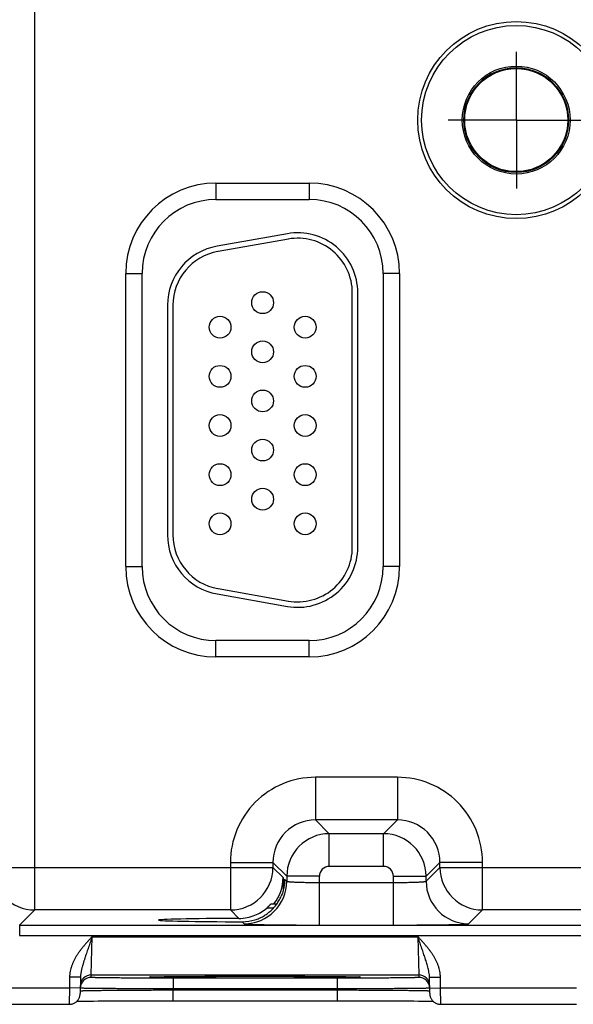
# Model space of a CAD drawing. Header units: inches. Extents: x 0 to 34, y 0 to 22.
# Tile 11 of 68: x 10.1 to 11.1, y 13.4 to 15.2. Entities that reach past the tile are written whole.
import ezdxf

# ---------------------------------------------------------------- set-up
doc = ezdxf.new("R2010")
doc.units = ezdxf.units.IN
doc.header["$LTSCALE"] = 1.87
doc.header["$MEASUREMENT"] = 0
doc.linetypes.add('CENTER', pattern=[0.6, 0.375, -0.075, 0.075, -0.075])
doc.layers.get('0').update_dxf_attribs({"linetype": 'CONTINUOUS'})
doc.layers.add('02___PRT_ALL_AXES', color=7, linetype='CONTINUOUS')
doc.layers.add('DIMENSIONS', color=7, linetype='CONTINUOUS')
doc.styles.get("Standard").update_dxf_attribs({"font": 'txt', "width": 0.8})
doc.dimstyles.new('DIMSTYLE_1', dxfattribs={"dimtxt": 0.125, "dimasz": 0.18, "dimexe": 0.18, "dimexo": 0.0625, "dimgap": 0.09, "dimtad": 0, "dimtih": 1, "dimtoh": 1, "dimdec": 3, "dimzin": 4, "dimdsep": 46, "dimtxsty": 'STANDARD', "dimblk": '_FILLED', "dimblk1": '_FILLED', "dimblk2": '_FILLED', "dimcen": 0.09, "dimadec": 0, "dimazin": 0, "dimtp": 0.01, "dimtm": 0.01, "dimtfac": 1, "dimtdec": 3, "dimtofl": 0, "dimtmove": 0, "dimatfit": 3, "dimldrblk": '_FILLED', "dimfxl": 1, "dimtolj": 1, "dimtzin": 4, "dimarcsym": 0})

# ---------------------------------------------------------------- blocks, each defined once
blk = doc.blocks.new('*D17')
at = {"layer": 'DIMENSIONS', "color": 2, "linetype": 'CONTINUOUS'}
blk.add_line((12.859, 15.1772), (12.859, 17.5261), dxfattribs=at)
at = {"layer": 'DIMENSIONS', "color": 2, "linetype": 'CONTINUOUS', "insert": (12.7965, 17.5886), "char_height": 0.125, "width": 1.425, "attachment_point": 1, "rotation": 90, "line_spacing_factor": 0.9}
blk.add_mtext('5.810{\\Ftxt.shx;\\W1.000000;\\H0.125000; }[147.57]', dxfattribs=at)
blk = doc.blocks.new('_FILLED')
at = {"color": 0, "linetype": 'BYBLOCK'}
blk.add_solid([(0, 0), (-1, 0.174), (-1, -0.174)], dxfattribs=at)

msp = doc.modelspace()

# ---------------------------------------------------------------- linework, layer by layer
at = {"color": 7, "linetype": 'CONTINUOUS'}
for p, q in [((10.1159, 13.543), (10.1159, 16.6657)), ((10.4481, 14.8744), (10.6191, 14.8744)), ((10.4481, 14.8744), (10.4481, 14.8444)), ((10.6191, 14.8744), (10.6191, 14.8444)), ((10.4481, 14.8444), (10.6191, 14.8444)), ((10.579, 14.7817), (10.45, 14.759)), ((10.5808, 14.7719), (10.4518, 14.7491)), ((10.2826, 14.1719), (10.2826, 14.7089)), ((10.2826, 14.7089), (10.3126, 14.7089)), ((10.3126, 14.1719), (10.3126, 14.7089)), ((10.7847, 14.7089), (10.7547, 14.7089)), ((10.7547, 14.7089), (10.7547, 14.1719)), ((10.7847, 14.7089), (10.7847, 14.1719)), ((10.6981, 14.2074), (10.6981, 14.6734)), ((10.7081, 14.2074), (10.7081, 14.6734)), ((10.3591, 14.6506), (10.3591, 14.2301)), ((10.3691, 14.6506), (10.3691, 14.2301)), ((10.2826, 14.1719), (10.3126, 14.1719)), ((10.7847, 14.1719), (10.7547, 14.1719)), ((10.4518, 14.1316), (10.5808, 14.1089)), ((10.45, 14.1218), (10.579, 14.0991)), ((10.6191, 14.0364), (10.4481, 14.0364)), ((10.4481, 14.0064), (10.4481, 14.0364)), ((10.6191, 14.0064), (10.6191, 14.0364)), ((10.6191, 14.0064), (10.4481, 14.0064)), ((10.7808, 13.786), (10.6305, 13.786)), ((10.6305, 13.786), (10.6305, 13.708)), ((10.7808, 13.786), (10.7808, 13.708)), ((10.7808, 13.708), (10.6305, 13.708)), ((10.6305, 13.708), (10.6558, 13.6827)), ((10.7808, 13.708), (10.7554, 13.6827)), ((10.7554, 13.6827), (10.6558, 13.6827)), ((10.6558, 13.6227), (10.6558, 13.6827)), ((10.7554, 13.6227), (10.7554, 13.6827)), ((10.0379, 13.621), (10.5525, 13.621)), ((10.4745, 13.63), (10.5525, 13.63)), ((10.4745, 13.63), (10.4745, 13.543)), ((10.5525, 13.63), (10.5779, 13.6047)), ((10.5525, 13.63), (10.5525, 13.621)), ((10.5525, 13.621), (10.571, 13.6025)), ((10.7554, 13.6227), (10.6558, 13.6227)), ((10.8588, 13.63), (10.8334, 13.6047)), ((10.8334, 13.5956), (10.8588, 13.621)), ((10.9368, 13.63), (10.8588, 13.63)), ((10.8588, 13.621), (10.8588, 13.63)), ((10.8588, 13.621), (11.4825, 13.621)), ((10.9368, 13.543), (10.9368, 13.63)), ((10.571, 13.6025), (10.571, 13.5779)), ((10.5739, 13.5996), (10.5779, 13.5956)), ((10.5739, 13.5996), (10.5739, 13.5991)), ((10.5739, 13.5996), (10.5739, 13.5991)), ((10.6378, 13.6047), (10.5779, 13.6047)), ((10.5779, 13.6047), (10.5779, 13.5956)), ((10.6378, 13.5153), (10.6378, 13.6047)), ((10.7734, 13.6047), (10.8334, 13.6047)), ((10.7734, 13.5153), (10.7734, 13.6047)), ((10.8334, 13.5956), (10.8334, 13.6047)), ((10.6378, 13.5933), (10.7734, 13.5933)), ((10.5535, 13.5465), (10.5412, 13.5465)), ((10.5492, 13.5543), (10.5598, 13.5543)), ((10.0881, 13.5152), (10.1159, 13.543)), ((10.4745, 13.543), (10.1159, 13.543)), ((10.4745, 13.543), (10.4901, 13.5274)), ((10.9114, 13.5177), (10.9368, 13.543)), ((11.4045, 13.543), (10.9368, 13.543)), ((10.0881, 13.5152), (13.7583, 13.5152)), ((10.0881, 13.5152), (10.0881, 13.4962)), ((10.4962, 13.5213), (10.4999, 13.5177)), ((10.6378, 13.5153), (10.7734, 13.5153)), ((10.0881, 13.4962), (13.7583, 13.4962)), ((10.2194, 13.424), (10.221, 13.494)), ((10.221, 13.494), (10.8183, 13.494)), ((10.8183, 13.494), (10.8199, 13.424)), ((10.1797, 13.4199), (10.1793, 13.4001)), ((10.1997, 13.4196), (10.1797, 13.4199)), ((10.1997, 13.4196), (10.1991, 13.3898)), ((10.2193, 13.4194), (10.2194, 13.424)), ((10.2194, 13.424), (10.8199, 13.424)), ((10.3282, 13.4201), (10.3283, 13.4201)), ((10.3283, 13.4201), (10.3284, 13.4201)), ((10.3284, 13.4201), (10.3286, 13.4202)), ((10.3286, 13.4202), (10.3289, 13.4202)), ((10.3289, 13.4202), (10.3292, 13.4202)), ((10.3292, 13.4202), (10.3298, 13.4202)), ((10.3298, 13.4202), (10.3305, 13.4203)), ((10.3305, 13.4203), (10.3316, 13.4203)), ((10.3316, 13.4203), (10.333, 13.4203)), ((10.333, 13.4203), (10.3352, 13.4204)), ((10.3352, 13.4204), (10.3382, 13.4205)), ((10.3382, 13.4205), (10.3414, 13.4206)), ((10.3414, 13.4206), (10.3453, 13.4206)), ((10.3453, 13.4206), (10.3502, 13.4207)), ((10.3502, 13.4207), (10.3561, 13.4208)), ((10.3561, 13.4208), (10.3632, 13.4209)), ((10.3632, 13.4209), (10.3694, 13.421)), ((10.3694, 13.421), (10.3764, 13.421)), ((10.3764, 13.421), (10.3846, 13.4211)), ((10.3846, 13.4211), (10.3944, 13.4212)), ((10.3944, 13.4212), (10.4067, 13.4213)), ((10.4067, 13.4213), (10.4166, 13.4213)), ((10.4166, 13.4213), (10.4279, 13.4214)), ((10.4279, 13.4214), (10.4402, 13.4214)), ((10.4402, 13.4214), (10.453, 13.4215)), ((10.453, 13.4215), (10.4659, 13.4215)), ((10.4659, 13.4215), (10.4792, 13.4216)), ((10.4792, 13.4216), (10.4926, 13.4216)), ((10.4926, 13.4216), (10.5062, 13.4216)), ((10.5062, 13.4216), (10.5196, 13.4216)), ((10.5196, 13.4216), (10.5331, 13.4216)), ((10.5331, 13.4216), (10.5466, 13.4216)), ((10.5466, 13.4216), (10.5601, 13.4216)), ((10.5601, 13.4216), (10.5734, 13.4215)), ((10.5734, 13.4215), (10.5864, 13.4215)), ((10.5864, 13.4215), (10.599, 13.4214)), ((10.599, 13.4214), (10.6113, 13.4214)), ((10.6113, 13.4214), (10.6231, 13.4213)), ((10.6231, 13.4213), (10.6343, 13.4213)), ((10.6343, 13.4213), (10.6441, 13.4212)), ((10.6441, 13.4212), (10.6525, 13.4211)), ((10.6525, 13.4211), (10.663, 13.421)), ((10.663, 13.421), (10.6714, 13.4209)), ((10.6714, 13.4209), (10.6782, 13.4209)), ((10.6782, 13.4209), (10.6839, 13.4208)), ((10.6839, 13.4208), (10.6887, 13.4207)), ((10.6887, 13.4207), (10.6939, 13.4206)), ((10.6939, 13.4206), (10.698, 13.4206)), ((10.698, 13.4206), (10.7014, 13.4205)), ((10.7014, 13.4205), (10.7041, 13.4204)), ((10.7041, 13.4204), (10.7063, 13.4203)), ((10.7063, 13.4203), (10.7079, 13.4203)), ((10.7079, 13.4203), (10.7089, 13.4202)), ((10.7089, 13.4202), (10.7096, 13.4202)), ((10.7096, 13.4202), (10.7101, 13.4202)), ((10.7101, 13.4202), (10.7104, 13.4202)), ((10.7104, 13.4202), (10.7107, 13.4202)), ((10.7107, 13.4202), (10.7109, 13.4201)), ((10.8199, 13.424), (10.82, 13.4194)), ((10.8396, 13.4196), (10.8596, 13.4199)), ((10.8401, 13.3898), (10.8396, 13.4196)), ((10.8599, 13.4001), (10.8596, 13.4199)), ((10.67, 13.4181), (10.3693, 13.4181)), ((10.3693, 13.4181), (10.3693, 13.3984)), ((10.67, 13.4181), (10.67, 13.3984)), ((10.0234, 13.4001), (10.1793, 13.4001)), ((10.1793, 13.4001), (10.1791, 13.3701)), ((10.1993, 13.3998), (10.1793, 13.4001)), ((10.1992, 13.3948), (10.1993, 13.3949)), ((10.1994, 13.3997), (10.1993, 13.3997)), ((10.3692, 13.3965), (10.3693, 13.3984)), ((10.3692, 13.3965), (10.67, 13.3965)), ((10.3692, 13.3965), (10.3692, 13.3768)), ((10.67, 13.3984), (10.3693, 13.3984)), ((10.67, 13.3965), (10.67, 13.3984)), ((10.67, 13.3965), (10.67, 13.3768)), ((10.8399, 13.3997), (10.8398, 13.3997)), ((10.8399, 13.3998), (10.8599, 13.4001)), ((10.8399, 13.3949), (10.84, 13.3948)), ((10.8599, 13.4001), (11.1093, 13.4001)), ((10.8601, 13.3701), (10.8599, 13.4001)), ((10.0234, 13.3701), (10.1791, 13.3701)), ((10.1931, 13.3758), (10.1963, 13.3758)), ((10.1963, 13.3758), (10.2008, 13.3759)), ((10.2008, 13.3759), (10.2051, 13.376)), ((10.2051, 13.376), (10.2103, 13.3761)), ((10.2103, 13.3761), (10.2165, 13.3762)), ((10.2165, 13.3762), (10.2237, 13.3762)), ((10.2237, 13.3762), (10.2322, 13.3763)), ((10.2322, 13.3763), (10.2422, 13.3764)), ((10.2422, 13.3764), (10.251, 13.3765)), ((10.251, 13.3765), (10.2611, 13.3765)), ((10.2611, 13.3765), (10.2727, 13.3766)), ((10.2727, 13.3766), (10.2863, 13.3767)), ((10.2863, 13.3767), (10.2972, 13.3767)), ((10.2972, 13.3767), (10.3095, 13.3767)), ((10.3095, 13.3767), (10.3227, 13.3768)), ((10.3227, 13.3768), (10.3359, 13.3768)), ((10.3359, 13.3768), (10.3492, 13.3768)), ((10.3492, 13.3768), (10.3627, 13.3768)), ((10.3627, 13.3768), (10.67, 13.3768)), ((10.67, 13.3768), (10.6833, 13.3768)), ((10.6833, 13.3768), (10.6967, 13.3768)), ((10.6967, 13.3768), (10.7099, 13.3768)), ((10.7099, 13.3768), (10.723, 13.3768)), ((10.723, 13.3768), (10.7357, 13.3767)), ((10.7357, 13.3767), (10.7482, 13.3767)), ((10.7482, 13.3767), (10.7602, 13.3766)), ((10.7602, 13.3766), (10.7719, 13.3766)), ((10.7719, 13.3766), (10.7827, 13.3765)), ((10.7827, 13.3765), (10.7921, 13.3764)), ((10.7921, 13.3764), (10.8003, 13.3764)), ((10.8003, 13.3764), (10.8108, 13.3763)), ((10.8108, 13.3763), (10.8197, 13.3762)), ((10.8197, 13.3762), (10.827, 13.3761)), ((10.827, 13.3761), (10.8329, 13.376)), ((10.8329, 13.376), (10.8378, 13.3759)), ((10.8378, 13.3759), (10.8418, 13.3759)), ((10.8418, 13.3759), (10.8452, 13.3758)), ((10.8452, 13.3758), (10.8462, 13.3758)), ((10.8601, 13.3701), (11.1091, 13.3701))]:
    msp.add_line(p, q, dxfattribs=at)
for points in [[(10.3282, 13.4201), (10.3282, 13.4201), (10.3282, 13.4201)], [(10.7109, 13.4201), (10.711, 13.4201), (10.7111, 13.4201), (10.7111, 13.4201), (10.7111, 13.4201)], [(10.1791, 13.3701), (10.1798, 13.3702), (10.181, 13.3702), (10.1822, 13.3704), (10.1834, 13.3706), (10.1846, 13.3709), (10.1858, 13.3713), (10.1869, 13.3717), (10.188, 13.3722), (10.1891, 13.3728), (10.1901, 13.3734), (10.1911, 13.3741), (10.1921, 13.3749), (10.193, 13.3757), (10.1938, 13.3766), (10.1946, 13.3775), (10.1954, 13.3784), (10.196, 13.3794), (10.1967, 13.3805), (10.1972, 13.3816), (10.1977, 13.3827), (10.1981, 13.3838), (10.1985, 13.385), (10.1987, 13.3862), (10.199, 13.3874), (10.1991, 13.3886), (10.1991, 13.3898)], [(10.8401, 13.3898), (10.8402, 13.3886), (10.8403, 13.3874), (10.8405, 13.3862), (10.8408, 13.385), (10.8411, 13.3838), (10.8416, 13.3827), (10.8421, 13.3816), (10.8426, 13.3805), (10.8432, 13.3794), (10.8439, 13.3784), (10.8446, 13.3775), (10.8454, 13.3766), (10.8463, 13.3757), (10.8472, 13.3749), (10.8482, 13.3741), (10.8492, 13.3734), (10.8502, 13.3728), (10.8513, 13.3722), (10.8524, 13.3717), (10.8535, 13.3713), (10.8547, 13.3709), (10.8558, 13.3706), (10.857, 13.3704), (10.8582, 13.3702), (10.8595, 13.3702), (10.8601, 13.3701)]]:
    msp.add_lwpolyline(points, dxfattribs=at)
for centre, radius in [((10.9986, 14.9899), 0.1805), ((10.9986, 14.9899), 0.1734), ((10.9986, 14.9899), 0.0989), ((10.9986, 14.9899), 0.096), ((10.9986, 14.9899), 0.0945), ((10.5336, 14.6554), 0.02), ((10.4556, 14.6104), 0.02), ((10.6116, 14.6104), 0.02), ((10.5336, 14.5654), 0.02), ((10.4556, 14.5204), 0.02), ((10.6116, 14.5204), 0.02), ((10.5336, 14.4754), 0.02), ((10.4556, 14.4304), 0.02), ((10.6116, 14.4304), 0.02), ((10.5336, 14.3854), 0.02), ((10.4556, 14.3404), 0.02), ((10.6116, 14.3404), 0.02), ((10.5336, 14.2954), 0.02), ((10.4556, 14.2504), 0.02), ((10.6116, 14.2504), 0.02)]:
    msp.add_circle(centre, radius, dxfattribs=at)
for centre, radius, start, end in [((10.4481, 14.7089), 0.1655, 90, 180), ((10.6191, 14.7089), 0.1655, 0, 90), ((10.4481, 14.7089), 0.1355, 90, 180), ((10.6191, 14.7089), 0.1355, 0, 90), ((10.5981, 14.6734), 0.11, 0, 100), ((10.5981, 14.6734), 0.1, 0, 100), ((10.4691, 14.6506), 0.11, 100, 180), ((10.4691, 14.6506), 0.1, 100, 180), ((10.4691, 14.2301), 0.11, 180, 260), ((10.4691, 14.2301), 0.1, 180, 260), ((10.5981, 14.2074), 0.11, 260, 360), ((10.5981, 14.2074), 0.1, 260, 360), ((10.4481, 14.1719), 0.1655, 180, 270), ((10.4481, 14.1719), 0.1355, 180, 270), ((10.6191, 14.1719), 0.1655, 270, 360), ((10.6191, 14.1719), 0.1355, 270, 360), ((10.6305, 13.63), 0.156, 89.9963, 180.0037), ((10.7808, 13.63), 0.156, 359.9963, 90.0037), ((10.6304, 13.6301), 0.0779, 89.9712, 180.0288), ((10.7808, 13.6301), 0.0779, 359.9712, 90.0288), ((10.6559, 13.6046), 0.078, 90.0153, 179.9847), ((10.7554, 13.6046), 0.078, 0.0153, 89.9847), ((10.116, 13.621), 0.078, 180.0212, 269.9788), ((10.4745, 13.621), 0.078, 270.0209, 359.9791), ((10.6558, 13.6047), 0.018, 89.9962, 180.0037), ((10.7554, 13.6047), 0.018, 359.9962, 90.0037), ((10.9368, 13.621), 0.078, 180.0209, 269.9791), ((10.4998, 13.5957), 0.078, 270.0209, 359.9791), ((10.9114, 13.5957), 0.078, 180.0209, 269.9791), ((10.4898, 13.606), 0.0786, 292.2666, 310.7845), ((10.4898, 13.606), 0.0786, 270.1847, 292.2821), ((10.4964, 13.5988), 0.0774, 269.8558, 287.4495), ((10.2193, 13.3994), 0.02, 89.9987, 178.7553), ((10.2194, 13.404), 0.02, 89.9987, 178.9988), ((10.3328, 13.3395), 0.0808, 93.115, 93.2829), ((10.7064, 13.3375), 0.0828, 86.7202, 86.8827), ((10.8199, 13.404), 0.02, 1.0012, 90.0013), ((10.82, 13.3994), 0.02, 1.2447, 90.0013), ((10.2193, 13.3994), 0.02, 178.7564, 179), ((10.82, 13.3994), 0.02, 1, 1.2436)]:
    msp.add_arc(centre, radius, start, end, dxfattribs=at)
for centre, major_axis, ratio, start_param, end_param in [((10.493, 13.6025), (0.0552, -0.0552), 0.999695, 0.118765, 0.785246), ((10.5196, 13.5244), (0.1771, 0), 0.017455, 1.73829, 4.579802)]:
    msp.add_ellipse(centre, major_axis=major_axis, ratio=ratio, start_param=start_param, end_param=end_param, dxfattribs=at)
for points, knots in [([(10.5739, 13.5991), (10.5739, 13.5965), (10.5737, 13.5913), (10.5725, 13.5835), (10.5706, 13.5758), (10.5687, 13.5708), (10.5676, 13.5683)], [0, 0, 0, 0, 0.245882, 0.493457, 0.744406, 1, 1, 1, 1]), ([(10.5779, 13.5956), (10.5779, 13.5956), (10.5779, 13.5956), (10.5779, 13.5956), (10.578, 13.5955), (10.578, 13.5955), (10.5781, 13.5955), (10.5783, 13.5954), (10.5784, 13.5953), (10.5787, 13.5953), (10.5789, 13.5952), (10.5792, 13.5952), (10.5795, 13.5951), (10.58, 13.595), (10.5807, 13.5949), (10.5817, 13.5948), (10.5828, 13.5947), (10.584, 13.5946), (10.5853, 13.5945), (10.5868, 13.5944), (10.589, 13.5943), (10.592, 13.5941), (10.5959, 13.594), (10.5995, 13.5938), (10.6025, 13.5937), (10.6057, 13.5937), (10.6099, 13.5936), (10.6152, 13.5935), (10.6207, 13.5934), (10.6263, 13.5933), (10.632, 13.5933), (10.6359, 13.5933), (10.6378, 13.5933)], [0, 0, 0, 0, 0.001207, 0.001962, 0.002834, 0.003831, 0.004957, 0.007611, 0.010816, 0.014578, 0.018902, 0.023789, 0.02924, 0.035253, 0.048956, 0.064876, 0.08298, 0.10323, 0.12558, 0.149981, 0.176376, 0.234901, 0.300614, 0.372902, 0.411302, 0.451089, 0.534442, 0.622179, 0.713474, 0.807469, 0.903279, 1, 1, 1, 1]), ([(10.7734, 13.5933), (10.7754, 13.5933), (10.7792, 13.5933), (10.785, 13.5933), (10.7906, 13.5934), (10.7961, 13.5935), (10.8013, 13.5936), (10.8056, 13.5937), (10.8088, 13.5937), (10.8118, 13.5938), (10.8153, 13.594), (10.8193, 13.5941), (10.8223, 13.5943), (10.8245, 13.5944), (10.826, 13.5945), (10.8273, 13.5946), (10.8285, 13.5947), (10.8296, 13.5948), (10.8305, 13.5949), (10.8312, 13.595), (10.8317, 13.5951), (10.8321, 13.5952), (10.8324, 13.5952), (10.8326, 13.5953), (10.8328, 13.5953), (10.833, 13.5954), (10.8331, 13.5955), (10.8332, 13.5955), (10.8333, 13.5955), (10.8333, 13.5956), (10.8334, 13.5956), (10.8334, 13.5956), (10.8334, 13.5956)], [0, 0, 0, 0, 0.096721, 0.192531, 0.286526, 0.377821, 0.465558, 0.548911, 0.588698, 0.627098, 0.699386, 0.765099, 0.823624, 0.850019, 0.87442, 0.89677, 0.91702, 0.935124, 0.951044, 0.964747, 0.97076, 0.976211, 0.981098, 0.985422, 0.989184, 0.992389, 0.995043, 0.996169, 0.997166, 0.998038, 0.998793, 1, 1, 1, 1]), ([(10.5196, 13.5249), (10.521, 13.5253), (10.5236, 13.5262), (10.5275, 13.5278), (10.5313, 13.5296), (10.535, 13.5316), (10.5386, 13.5338), (10.542, 13.5361), (10.5453, 13.5387), (10.5485, 13.5414), (10.5515, 13.5443), (10.5543, 13.5473), (10.557, 13.5505), (10.5595, 13.5538), (10.5618, 13.5573), (10.564, 13.5609), (10.5659, 13.5645), (10.5671, 13.5671), (10.5676, 13.5683)], [0, 0, 0, 0, 0.062929, 0.125822, 0.188656, 0.251414, 0.314086, 0.376669, 0.439164, 0.501579, 0.563927, 0.626224, 0.688487, 0.750737, 0.812995, 0.87528, 0.93761, 1, 1, 1, 1]), ([(10.5412, 13.5465), (10.5417, 13.5469), (10.5424, 13.5476), (10.5433, 13.5484), (10.544, 13.5491), (10.5447, 13.5497), (10.5453, 13.5503), (10.5459, 13.5509), (10.5465, 13.5515), (10.547, 13.552), (10.5475, 13.5525), (10.5478, 13.5528), (10.548, 13.553), (10.5482, 13.5532), (10.5484, 13.5534), (10.5486, 13.5536), (10.5487, 13.5538), (10.5489, 13.5539), (10.549, 13.554), (10.549, 13.5541), (10.5491, 13.5541), (10.5491, 13.5542), (10.5492, 13.5542), (10.5492, 13.5542), (10.5492, 13.5542), (10.5492, 13.5542), (10.5492, 13.5543), (10.5492, 13.5543), (10.5492, 13.5543)], [0, 0, 0, 0, 0.173386, 0.258563, 0.342266, 0.424087, 0.503565, 0.580166, 0.653275, 0.722177, 0.786042, 0.815789, 0.843905, 0.870245, 0.894656, 0.916976, 0.937034, 0.954651, 0.969646, 0.976103, 0.981836, 0.986823, 0.991045, 0.994481, 0.997117, 0.998946, 0.999564, 1, 1, 1, 1]), ([(10.4999, 13.5177), (10.4999, 13.5177), (10.4999, 13.5176), (10.4999, 13.5176), (10.5, 13.5176), (10.5001, 13.5176), (10.5002, 13.5175), (10.5003, 13.5175), (10.5005, 13.5175), (10.5008, 13.5174), (10.5012, 13.5174), (10.5017, 13.5173), (10.5023, 13.5172), (10.503, 13.5172), (10.5037, 13.5171), (10.5045, 13.5171), (10.5054, 13.517), (10.5068, 13.5169), (10.5087, 13.5168), (10.5112, 13.5167), (10.5139, 13.5166), (10.517, 13.5165), (10.5204, 13.5164), (10.524, 13.5163), (10.5279, 13.5162), (10.5321, 13.5161), (10.5365, 13.5161), (10.5429, 13.5159), (10.5514, 13.5158), (10.5622, 13.5157), (10.5737, 13.5156), (10.5858, 13.5155), (10.5983, 13.5154), (10.6113, 13.5153), (10.6245, 13.5153), (10.6334, 13.5153), (10.6378, 13.5153)], [0, 0, 0, 0, 0.000163, 0.000356, 0.000838, 0.001455, 0.002212, 0.003109, 0.00415, 0.006665, 0.00976, 0.013432, 0.017681, 0.022505, 0.027903, 0.033872, 0.04041, 0.047512, 0.063391, 0.081469, 0.101707, 0.124062, 0.14848, 0.174901, 0.203262, 0.233502, 0.265548, 0.299322, 0.371734, 0.450067, 0.533574, 0.621478, 0.712943, 0.807113, 0.9031, 1, 1, 1, 1]), ([(10.7734, 13.5153), (10.7779, 13.5153), (10.7868, 13.5153), (10.8, 13.5153), (10.8129, 13.5154), (10.8255, 13.5155), (10.8376, 13.5156), (10.8491, 13.5157), (10.8599, 13.5158), (10.8684, 13.5159), (10.8747, 13.5161), (10.8791, 13.5161), (10.8833, 13.5162), (10.8872, 13.5163), (10.8909, 13.5164), (10.8942, 13.5165), (10.8973, 13.5166), (10.9001, 13.5167), (10.9026, 13.5168), (10.9045, 13.5169), (10.9058, 13.517), (10.9067, 13.5171), (10.9076, 13.5171), (10.9083, 13.5172), (10.909, 13.5172), (10.9096, 13.5173), (10.9101, 13.5174), (10.9105, 13.5174), (10.9108, 13.5175), (10.911, 13.5175), (10.9111, 13.5175), (10.9112, 13.5176), (10.9113, 13.5176), (10.9113, 13.5176), (10.9114, 13.5176), (10.9114, 13.5177), (10.9114, 13.5177)], [0, 0, 0, 0, 0.0969, 0.192887, 0.287057, 0.378522, 0.466426, 0.549933, 0.628266, 0.700678, 0.734452, 0.766498, 0.796738, 0.825099, 0.85152, 0.875938, 0.898293, 0.918531, 0.936609, 0.952488, 0.95959, 0.966128, 0.972097, 0.977495, 0.982319, 0.986568, 0.99024, 0.993335, 0.99585, 0.996891, 0.997788, 0.998545, 0.999162, 0.999644, 0.999837, 1, 1, 1, 1]), ([(10.221, 13.494), (10.2197, 13.4927), (10.2179, 13.4907), (10.2154, 13.4881), (10.213, 13.4854), (10.21, 13.482), (10.2064, 13.4779), (10.203, 13.4737), (10.1996, 13.4694), (10.1969, 13.4658), (10.1949, 13.4628), (10.1934, 13.4605), (10.192, 13.4582), (10.1906, 13.4559), (10.1893, 13.4535), (10.188, 13.4511), (10.1868, 13.4487), (10.1857, 13.4462), (10.1847, 13.4437), (10.1834, 13.4403), (10.182, 13.436), (10.1808, 13.4307), (10.1799, 13.4253), (10.1797, 13.4217), (10.1797, 13.4199)], [0, 0, 0, 0, 0.062502, 0.093753, 0.125005, 0.187507, 0.25001, 0.312513, 0.375016, 0.437518, 0.468771, 0.500023, 0.531275, 0.562527, 0.59378, 0.625032, 0.656284, 0.687536, 0.718788, 0.75004, 0.812534, 0.875025, 0.937514, 1, 1, 1, 1]), ([(10.221, 13.494), (10.2204, 13.4924), (10.2193, 13.4893), (10.2177, 13.4845), (10.2161, 13.4797), (10.2145, 13.475), (10.2129, 13.4703), (10.2113, 13.4657), (10.2097, 13.461), (10.2085, 13.4572), (10.2074, 13.4541), (10.2067, 13.4518), (10.206, 13.4496), (10.2053, 13.4473), (10.2046, 13.445), (10.2037, 13.442), (10.2028, 13.4389), (10.202, 13.4359), (10.2015, 13.4336), (10.201, 13.4313), (10.2006, 13.429), (10.2002, 13.4266), (10.1998, 13.4235), (10.1997, 13.4211), (10.1997, 13.4196)], [0, 0, 0, 0, 0.064934, 0.129755, 0.194354, 0.258636, 0.322517, 0.38594, 0.448867, 0.511286, 0.542311, 0.57322, 0.604019, 0.634715, 0.66532, 0.695845, 0.756707, 0.787075, 0.817423, 0.847767, 0.878122, 0.908507, 0.93894, 1, 1, 1, 1]), ([(10.8396, 13.4196), (10.8396, 13.4203), (10.8395, 13.4219), (10.8393, 13.4251), (10.8388, 13.4282), (10.8382, 13.4313), (10.8376, 13.4344), (10.8367, 13.4382), (10.8354, 13.4428), (10.834, 13.4473), (10.8328, 13.4511), (10.8318, 13.4541), (10.8308, 13.4572), (10.8295, 13.461), (10.8279, 13.4657), (10.8264, 13.4703), (10.8248, 13.475), (10.8231, 13.4797), (10.8215, 13.4845), (10.8199, 13.4893), (10.8188, 13.4924), (10.8183, 13.494)], [0, 0, 0, 0, 0.030581, 0.061074, 0.121881, 0.152241, 0.182584, 0.243294, 0.304158, 0.365286, 0.426781, 0.457689, 0.488714, 0.551134, 0.614061, 0.677483, 0.741365, 0.805646, 0.870245, 0.935066, 1, 1, 1, 1]), ([(10.8596, 13.4199), (10.8596, 13.4208), (10.8595, 13.4226), (10.8592, 13.4262), (10.8585, 13.4307), (10.8573, 13.436), (10.8556, 13.4412), (10.8536, 13.4462), (10.8513, 13.4511), (10.8487, 13.4559), (10.8459, 13.4606), (10.8429, 13.4651), (10.8396, 13.4694), (10.8363, 13.4737), (10.8328, 13.4779), (10.8293, 13.482), (10.8263, 13.4854), (10.8238, 13.4881), (10.8214, 13.4907), (10.8195, 13.4927), (10.8183, 13.494)], [0, 0, 0, 0, 0.031251, 0.062503, 0.124993, 0.187485, 0.249979, 0.312475, 0.374974, 0.437473, 0.499974, 0.562476, 0.624979, 0.687483, 0.749986, 0.81249, 0.874994, 0.906246, 0.937497, 1, 1, 1, 1]), ([(10.3693, 13.4181), (10.3644, 13.4181), (10.3546, 13.4181), (10.3401, 13.4181), (10.3259, 13.4181), (10.3121, 13.4181), (10.2988, 13.4182), (10.2862, 13.4183), (10.2762, 13.4183), (10.2686, 13.4184), (10.2633, 13.4184), (10.2582, 13.4185), (10.2534, 13.4185), (10.2489, 13.4186), (10.2447, 13.4186), (10.2407, 13.4187), (10.2371, 13.4187), (10.2338, 13.4188), (10.2308, 13.4189), (10.2286, 13.4189), (10.2269, 13.4189), (10.2258, 13.419), (10.2248, 13.419), (10.2238, 13.419), (10.223, 13.4191), (10.2222, 13.4191), (10.2215, 13.4191), (10.221, 13.4192), (10.2205, 13.4192), (10.2201, 13.4192), (10.2199, 13.4192), (10.2197, 13.4193), (10.2196, 13.4193), (10.2195, 13.4193), (10.2195, 13.4193), (10.2194, 13.4193), (10.2194, 13.4193), (10.2194, 13.4193), (10.2193, 13.4193), (10.2193, 13.4193), (10.2193, 13.4193), (10.2193, 13.4194), (10.2193, 13.4194)], [0, 0, 0, 0, 0.098017, 0.195091, 0.290285, 0.382681, 0.471394, 0.555561, 0.634378, 0.671538, 0.707078, 0.740917, 0.77297, 0.803158, 0.831411, 0.857662, 0.881847, 0.903903, 0.923783, 0.941441, 0.949423, 0.956832, 0.963664, 0.969916, 0.975584, 0.980666, 0.985158, 0.989057, 0.992361, 0.995068, 0.996198, 0.997178, 0.998009, 0.998692, 0.998978, 0.999228, 0.999441, 0.999619, 0.999761, 0.999819, 0.999869, 1, 1, 1, 1]), ([(10.5196, 13.4182), (10.5127, 13.4182), (10.4989, 13.4182), (10.4784, 13.4182), (10.4584, 13.4183), (10.4391, 13.4184), (10.4236, 13.4184), (10.4117, 13.4185), (10.4032, 13.4185), (10.395, 13.4186), (10.3873, 13.4187), (10.3799, 13.4187), (10.3729, 13.4188), (10.3663, 13.4189), (10.3602, 13.4189), (10.3545, 13.419), (10.3493, 13.4191), (10.3446, 13.4192), (10.3404, 13.4193), (10.3373, 13.4193), (10.335, 13.4194), (10.3335, 13.4194), (10.3321, 13.4195), (10.3309, 13.4195), (10.3299, 13.4196), (10.3293, 13.4196), (10.3288, 13.4196), (10.3284, 13.4196), (10.328, 13.4197), (10.3276, 13.4197), (10.3273, 13.4197), (10.327, 13.4197), (10.3267, 13.4197), (10.3266, 13.4198), (10.3264, 13.4198), (10.3263, 13.4198), (10.3263, 13.4198), (10.3262, 13.4198), (10.3261, 13.4198), (10.3261, 13.4198), (10.326, 13.4198), (10.326, 13.4199), (10.326, 13.4199), (10.3259, 13.4199), (10.3259, 13.4199), (10.3259, 13.4199), (10.3259, 13.4199), (10.3259, 13.4199), (10.3259, 13.4199), (10.3259, 13.4199), (10.326, 13.4199), (10.326, 13.4199), (10.326, 13.42), (10.3261, 13.42), (10.3261, 13.42), (10.3262, 13.42), (10.3263, 13.42), (10.3264, 13.42), (10.3266, 13.42), (10.3269, 13.4201), (10.3271, 13.4201), (10.3274, 13.4201), (10.3278, 13.4201), (10.328, 13.4201), (10.3281, 13.4202)], [0, 0, 0, 0, 0.106159, 0.21109, 0.313578, 0.412439, 0.506529, 0.551441, 0.594757, 0.636353, 0.676106, 0.713903, 0.749635, 0.783195, 0.814489, 0.843429, 0.869925, 0.893903, 0.915298, 0.934044, 0.942405, 0.950084, 0.957078, 0.96338, 0.968985, 0.971526, 0.97389, 0.976078, 0.97809, 0.979925, 0.981583, 0.983064, 0.984367, 0.985494, 0.985991, 0.986444, 0.986853, 0.987218, 0.987538, 0.987815, 0.988049, 0.988239, 0.988388, 0.988496, 0.988537, 0.988572, 0.988601, 0.988631, 0.988664, 0.988703, 0.988808, 0.988952, 0.989138, 0.989367, 0.989639, 0.989956, 0.990316, 0.991168, 0.992198, 0.993405, 0.994788, 0.996349, 0.998086, 1, 1, 1, 1]), ([(10.3284, 13.4202), (10.3286, 13.4202), (10.3291, 13.4202), (10.3303, 13.4203), (10.3319, 13.4203), (10.3342, 13.4204), (10.3368, 13.4205), (10.3398, 13.4205), (10.3432, 13.4206), (10.3468, 13.4207), (10.3524, 13.4208), (10.3602, 13.4209), (10.3704, 13.421), (10.3818, 13.4211), (10.3943, 13.4212), (10.4077, 13.4213), (10.4273, 13.4214), (10.4534, 13.4215), (10.486, 13.4216), (10.5083, 13.4216), (10.5196, 13.4216)], [0, 0, 0, 0, 0.003782, 0.008049, 0.018029, 0.029918, 0.043692, 0.059327, 0.076795, 0.096058, 0.117078, 0.164232, 0.217887, 0.27763, 0.342992, 0.413468, 0.488507, 0.649913, 0.822194, 1, 1, 1, 1]), ([(10.5196, 13.4216), (10.531, 13.4216), (10.5533, 13.4216), (10.5859, 13.4215), (10.612, 13.4214), (10.6315, 13.4213), (10.645, 13.4212), (10.6574, 13.4211), (10.6688, 13.421), (10.6791, 13.4209), (10.6868, 13.4208), (10.6924, 13.4207), (10.6961, 13.4206), (10.6994, 13.4205), (10.7024, 13.4205), (10.7051, 13.4204), (10.7073, 13.4203), (10.709, 13.4203), (10.7101, 13.4202), (10.7107, 13.4202), (10.7109, 13.4202)], [0, 0, 0, 0, 0.177808, 0.350093, 0.5115, 0.58654, 0.657016, 0.722378, 0.782121, 0.835775, 0.882929, 0.903948, 0.92321, 0.940677, 0.956313, 0.970085, 0.981972, 0.991951, 0.996218, 1, 1, 1, 1]), ([(10.7111, 13.4202), (10.7113, 13.4201), (10.7115, 13.4201), (10.7118, 13.4201), (10.7121, 13.4201), (10.7124, 13.4201), (10.7126, 13.42), (10.7128, 13.42), (10.713, 13.42), (10.7131, 13.42), (10.7132, 13.42), (10.7132, 13.42), (10.7132, 13.42), (10.7133, 13.4199), (10.7133, 13.4199), (10.7133, 13.4199), (10.7133, 13.4199), (10.7133, 13.4199), (10.7133, 13.4199), (10.7133, 13.4199), (10.7133, 13.4199), (10.7133, 13.4199), (10.7133, 13.4199), (10.7133, 13.4199), (10.7132, 13.4198), (10.7132, 13.4198), (10.7131, 13.4198), (10.7131, 13.4198), (10.713, 13.4198), (10.7129, 13.4198), (10.7128, 13.4198), (10.7127, 13.4198), (10.7125, 13.4197), (10.7123, 13.4197), (10.712, 13.4197), (10.7117, 13.4197), (10.7113, 13.4197), (10.7109, 13.4196), (10.7105, 13.4196), (10.71, 13.4196), (10.7093, 13.4196), (10.7084, 13.4195), (10.7071, 13.4195), (10.7058, 13.4194), (10.7043, 13.4194), (10.702, 13.4193), (10.6988, 13.4193), (10.6946, 13.4192), (10.69, 13.4191), (10.6848, 13.419), (10.6791, 13.4189), (10.673, 13.4189), (10.6664, 13.4188), (10.6594, 13.4187), (10.652, 13.4187), (10.6442, 13.4186), (10.6361, 13.4185), (10.6276, 13.4185), (10.6157, 13.4184), (10.6002, 13.4184), (10.5809, 13.4183), (10.5608, 13.4182), (10.5404, 13.4182), (10.5266, 13.4182), (10.5196, 13.4182)], [0, 0, 0, 0, 0.001915, 0.003652, 0.005213, 0.006597, 0.007804, 0.008834, 0.009687, 0.010047, 0.010363, 0.010636, 0.010865, 0.011052, 0.011196, 0.011301, 0.011341, 0.011374, 0.011403, 0.011433, 0.011467, 0.011508, 0.011616, 0.011764, 0.011955, 0.012188, 0.012464, 0.012785, 0.013149, 0.013558, 0.014011, 0.014508, 0.015635, 0.016938, 0.018419, 0.020077, 0.021911, 0.023922, 0.02611, 0.028473, 0.031013, 0.036618, 0.04292, 0.049913, 0.057592, 0.065953, 0.084696, 0.10609, 0.130069, 0.156564, 0.185503, 0.216797, 0.250357, 0.286088, 0.323885, 0.363638, 0.405234, 0.448551, 0.493464, 0.587554, 0.686416, 0.788907, 0.893839, 1, 1, 1, 1]), ([(10.82, 13.4194), (10.82, 13.4194), (10.8199, 13.4193), (10.8199, 13.4193), (10.8199, 13.4193), (10.8199, 13.4193), (10.8199, 13.4193), (10.8198, 13.4193), (10.8198, 13.4193), (10.8198, 13.4193), (10.8197, 13.4193), (10.8195, 13.4193), (10.8194, 13.4192), (10.8192, 13.4192), (10.8188, 13.4192), (10.8183, 13.4192), (10.8177, 13.4191), (10.817, 13.4191), (10.8163, 13.4191), (10.8154, 13.419), (10.8145, 13.419), (10.8135, 13.419), (10.8124, 13.4189), (10.8107, 13.4189), (10.8084, 13.4189), (10.8055, 13.4188), (10.8022, 13.4187), (10.7985, 13.4187), (10.7946, 13.4186), (10.7904, 13.4186), (10.7858, 13.4185), (10.781, 13.4185), (10.776, 13.4184), (10.7706, 13.4184), (10.7631, 13.4183), (10.7531, 13.4183), (10.7405, 13.4182), (10.7272, 13.4181), (10.7134, 13.4181), (10.6992, 13.4181), (10.6847, 13.4181), (10.6749, 13.4181), (10.67, 13.4181)], [0, 0, 0, 0, 0.000131, 0.000181, 0.000239, 0.000381, 0.000559, 0.000772, 0.001022, 0.001308, 0.001992, 0.002823, 0.003803, 0.004933, 0.00764, 0.010943, 0.014842, 0.019334, 0.024416, 0.030084, 0.036336, 0.043168, 0.050577, 0.058558, 0.076217, 0.096098, 0.118154, 0.142337, 0.168589, 0.196842, 0.22703, 0.259083, 0.292922, 0.328463, 0.365622, 0.444439, 0.528606, 0.617319, 0.709715, 0.804909, 0.901983, 1, 1, 1, 1]), ([(10.1993, 13.3949), (10.1994, 13.3949), (10.1994, 13.3949), (10.1995, 13.3949), (10.1997, 13.3949), (10.1999, 13.3949), (10.2003, 13.395), (10.2008, 13.395), (10.2013, 13.395), (10.202, 13.3951), (10.2028, 13.3951), (10.2037, 13.3951), (10.2046, 13.3952), (10.2061, 13.3952), (10.2082, 13.3953), (10.211, 13.3953), (10.2141, 13.3954), (10.2176, 13.3954), (10.2215, 13.3955), (10.2257, 13.3956), (10.2302, 13.3956), (10.235, 13.3957), (10.2421, 13.3958), (10.2516, 13.3959), (10.2638, 13.396), (10.277, 13.3961), (10.2911, 13.3962), (10.3058, 13.3963), (10.3212, 13.3963), (10.3369, 13.3964), (10.353, 13.3964), (10.3638, 13.3965), (10.3692, 13.3965)], [0, 0, 0, 0, 0.00052, 0.001181, 0.001985, 0.002931, 0.005252, 0.008142, 0.011601, 0.015628, 0.02022, 0.025374, 0.031088, 0.037358, 0.051553, 0.067928, 0.086444, 0.107059, 0.129725, 0.154392, 0.181001, 0.209492, 0.2398, 0.305582, 0.377742, 0.455617, 0.538491, 0.625604, 0.716154, 0.809309, 0.904215, 1, 1, 1, 1]), ([(10.3693, 13.3984), (10.3638, 13.3984), (10.353, 13.3984), (10.337, 13.3985), (10.3212, 13.3985), (10.3059, 13.3986), (10.2911, 13.3987), (10.2771, 13.3987), (10.2639, 13.3988), (10.2517, 13.3989), (10.2421, 13.399), (10.2351, 13.399), (10.2302, 13.3991), (10.2257, 13.3991), (10.2215, 13.3992), (10.2177, 13.3992), (10.2142, 13.3993), (10.2111, 13.3993), (10.2083, 13.3994), (10.2062, 13.3994), (10.2047, 13.3995), (10.2038, 13.3995), (10.2029, 13.3995), (10.2021, 13.3995), (10.2014, 13.3996), (10.2008, 13.3996), (10.2003, 13.3996), (10.2, 13.3996), (10.1998, 13.3996), (10.1996, 13.3997), (10.1995, 13.3997), (10.1995, 13.3997), (10.1994, 13.3997)], [0, 0, 0, 0, 0.095817, 0.190753, 0.283937, 0.37451, 0.461642, 0.54453, 0.622413, 0.694575, 0.760353, 0.790657, 0.819142, 0.845745, 0.870404, 0.893062, 0.913667, 0.932173, 0.948536, 0.962719, 0.968983, 0.974691, 0.979838, 0.984423, 0.988443, 0.991895, 0.994778, 0.99709, 0.998032, 0.998831, 0.999487, 1, 1, 1, 1]), ([(10.8398, 13.3997), (10.8398, 13.3997), (10.8397, 13.3997), (10.8396, 13.3997), (10.8395, 13.3996), (10.8393, 13.3996), (10.8389, 13.3996), (10.8384, 13.3996), (10.8378, 13.3996), (10.8372, 13.3995), (10.8364, 13.3995), (10.8355, 13.3995), (10.8345, 13.3995), (10.8331, 13.3994), (10.831, 13.3994), (10.8282, 13.3993), (10.8251, 13.3993), (10.8216, 13.3992), (10.8177, 13.3992), (10.8135, 13.3991), (10.809, 13.3991), (10.8042, 13.399), (10.7971, 13.399), (10.7876, 13.3989), (10.7754, 13.3988), (10.7622, 13.3987), (10.7482, 13.3987), (10.7334, 13.3986), (10.7181, 13.3985), (10.7023, 13.3985), (10.6862, 13.3984), (10.6754, 13.3984), (10.67, 13.3984)], [0, 0, 0, 0, 0.000513, 0.00117, 0.001969, 0.00291, 0.005223, 0.008105, 0.011558, 0.015577, 0.020162, 0.02531, 0.031018, 0.037282, 0.051466, 0.067829, 0.086334, 0.10694, 0.129598, 0.154257, 0.180859, 0.209345, 0.239649, 0.305427, 0.377589, 0.455472, 0.53836, 0.625491, 0.716064, 0.809247, 0.904183, 1, 1, 1, 1]), ([(10.67, 13.3965), (10.6755, 13.3965), (10.6863, 13.3964), (10.7023, 13.3964), (10.7181, 13.3963), (10.7334, 13.3963), (10.7482, 13.3962), (10.7622, 13.3961), (10.7754, 13.396), (10.7877, 13.3959), (10.7972, 13.3958), (10.8042, 13.3957), (10.8091, 13.3956), (10.8136, 13.3956), (10.8178, 13.3955), (10.8216, 13.3954), (10.8251, 13.3954), (10.8283, 13.3953), (10.831, 13.3953), (10.8331, 13.3952), (10.8346, 13.3952), (10.8356, 13.3951), (10.8365, 13.3951), (10.8372, 13.3951), (10.8379, 13.395), (10.8385, 13.395), (10.839, 13.395), (10.8393, 13.3949), (10.8396, 13.3949), (10.8397, 13.3949), (10.8398, 13.3949), (10.8399, 13.3949), (10.8399, 13.3949)], [0, 0, 0, 0, 0.095784, 0.19069, 0.283846, 0.374395, 0.461507, 0.544382, 0.622257, 0.694417, 0.760199, 0.790506, 0.818998, 0.845607, 0.870273, 0.89294, 0.913555, 0.932071, 0.948446, 0.962641, 0.968912, 0.974626, 0.97978, 0.984372, 0.988398, 0.991858, 0.994748, 0.997069, 0.998015, 0.998819, 0.99948, 1, 1, 1, 1])]:
    msp.add_open_spline(points, degree=3, knots=knots, dxfattribs=at)
msp.add_open_spline([(10.5739, 13.5991), (10.5739, 13.5991), (10.5739, 13.5991), (10.5739, 13.599)], degree=3, dxfattribs=at)
at = {"layer": '02___PRT_ALL_AXES', "color": 7, "linetype": 'CENTER'}
for q in [(10.999, 15.1147), (10.874, 14.9897), (11.124, 14.9897), (10.999, 14.8646)]:
    msp.add_line((10.999, 14.9897), q, dxfattribs=at)

# ---------------------------------------------------------------- dimensions: what is measured, and where the dimension line sits
at = {"layer": 'DIMENSIONS', "color": 2, "linetype": 'CONTINUOUS'}
dim = msp.add_ordinate_dim(feature_location=(12.859, 15.1772), offset=(0, 2.3489), dtype=1, origin=(7.049, 15.1147), dimstyle='DIMSTYLE_1', dxfattribs=at)
dim.commit()
dim.dimension.update_dxf_attribs({"geometry": '*D17', "text_midpoint": (12.859, 18.3011)})

doc.saveas('drawing.dxf')
